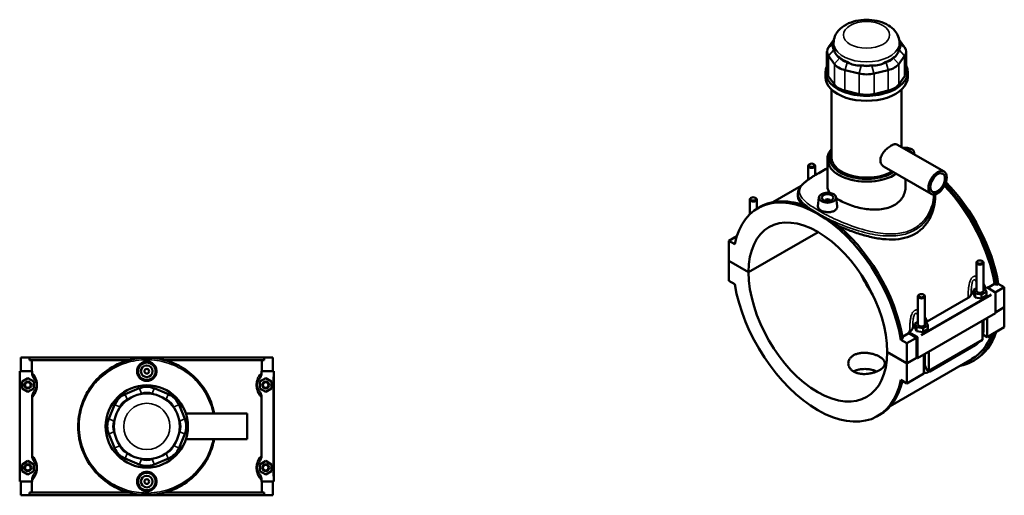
# Model space of a CAD drawing. Header units: inches. Extents: x 0.1 to 47.8, y -0.2 to 47.5.
# Tile 6 of 6: x 14.6 to 47.8, y 31.5 to 47.5. Entities that reach past the tile are written whole.
import ezdxf

# ---------------------------------------------------------------- set-up
doc = ezdxf.new("R2010")
doc.units = ezdxf.units.IN
doc.header["$MEASUREMENT"] = 0
doc.layers.add('Visible (ANSI)', color=7, linetype='Continuous', lineweight=50)
doc.layers.add('Visible Narrow (ANSI)', color=7, linetype='Continuous', lineweight=35)

msp = doc.modelspace()

# ---------------------------------------------------------------- linework, layer by layer
at = {"layer": 'Visible (ANSI)'}
for p, q in [((42.05, 46.869), (41.867, 46.614)), ((44.435, 46.614), (44.252, 46.869)), ((42.04, 46.63), (42.04, 46.759)), ((42.057, 46.519), (42.05, 46.528)), ((44.252, 46.528), (44.245, 46.519)), ((44.262, 46.63), (44.262, 46.759)), ((41.816, 46.468), (41.816, 45.776)), ((41.867, 46.322), (42.064, 46.048)), ((42.247, 46.254), (42.241, 46.263)), ((44.061, 46.263), (44.055, 46.254)), ((44.238, 46.048), (44.435, 46.322)), ((44.485, 46.468), (44.485, 45.776)), ((42.513, 46.106), (42.498, 46.11)), ((42.974, 45.996), (42.958, 46)), ((43.344, 46), (43.328, 45.996)), ((43.804, 46.11), (43.788, 46.106)), ((41.762, 45.605), (41.762, 45.776)), ((42.064, 45.356), (41.867, 45.63)), ((42.422, 45.842), (42.898, 45.729)), ((43.404, 45.729), (43.88, 45.842)), ((44.435, 45.63), (44.238, 45.356)), ((44.54, 45.605), (44.54, 45.776)), ((41.97, 42.894), (41.97, 45.183)), ((42.898, 45.036), (42.422, 45.15)), ((43.88, 45.15), (43.404, 45.036)), ((44.332, 43.246), (44.332, 45.183)), ((44.174, 43.337), (45.765, 42.42)), ((44.761, 43.064), (44.768, 42.994)), ((41.181, 42.614), (41.181, 42.145)), ((41.232, 42.672), (41.215, 42.662)), ((41.366, 42.672), (41.383, 42.662)), ((41.417, 42.614), (41.417, 42.3)), ((41.831, 41.914), (41.831, 42.84)), ((43.74, 42.583), (45.331, 41.666)), ((40.94, 41.934), (39.992, 41.387)), ((44.47, 41.914), (44.47, 42.162)), ((40.836, 41.682), (40.836, 41.583)), ((41.541, 41.55), (41.509, 41.25)), ((42.13, 41.55), (42.162, 41.251)), ((45.466, 41.653), (45.466, 41.583)), ((39.208, 40.976), (39.208, 41.478)), ((39.259, 41.536), (39.242, 41.526)), ((39.393, 41.536), (39.41, 41.526)), ((39.444, 41.163), (39.444, 41.478)), ((39.487, 41.188), (39.553, 41.226)), ((41.757, 41.435), (41.757, 41.443)), ((41.914, 41.435), (41.914, 41.443)), ((38.502, 40.087), (38.776, 40.245)), ((38.803, 40.325), (38.803, 40.324)), ((38.803, 40.322), (38.803, 40.325)), ((38.804, 40.325), (38.803, 40.325)), ((39.168, 39.029), (41.515, 40.38)), ((41.517, 40.378), (39.168, 39.025)), ((38.705, 39.97), (38.502, 40.087)), ((38.502, 40.087), (38.502, 39.413)), ((38.502, 39.413), (39.168, 39.029)), ((38.502, 39.409), (38.504, 39.411)), ((38.502, 39.409), (38.502, 38.735)), ((39.168, 39.025), (38.502, 39.409)), ((46.857, 38.398), (46.857, 39.346)), ((46.908, 39.403), (46.892, 39.393)), ((47.043, 39.403), (47.059, 39.393)), ((47.094, 38.398), (47.094, 39.346)), ((38.502, 38.735), (38.705, 38.618)), ((47.239, 38.496), (47.474, 38.631)), ((47.531, 38.598), (47.474, 38.631)), ((47.597, 38.636), (47.531, 38.598)), ((47.597, 38.636), (47.8, 38.519)), ((44.936, 38.267), (44.919, 38.257)), ((45.07, 38.267), (45.086, 38.257)), ((46.857, 38.49), (46.756, 38.432)), ((46.756, 38.432), (46.815, 38.305)), ((46.756, 38.303), (46.756, 38.432)), ((46.756, 38.303), (46.815, 38.176)), ((46.815, 38.305), (47.034, 38.271)), ((46.815, 38.176), (46.815, 38.305)), ((47.034, 38.271), (47.195, 38.364)), ((47.034, 38.142), (47.034, 38.271)), ((47.034, 38.142), (47.195, 38.235)), ((47.136, 38.49), (47.094, 38.497)), ((47.195, 38.364), (47.136, 38.49)), ((47.173, 38.498), (47.205, 38.516)), ((47.195, 38.235), (47.195, 38.364)), ((47.205, 38.516), (47.485, 38.354)), ((47.495, 38.344), (47.8, 38.519)), ((47.499, 38.33), (47.499, 37.64)), ((47.8, 38.519), (47.8, 37.845)), ((44.885, 38.209), (44.885, 37.262)), ((45.121, 38.209), (45.121, 37.262)), ((45.2, 37.361), (46.578, 38.155)), ((46.815, 38.176), (47.034, 38.142)), ((47.499, 37.64), (44.869, 36.125)), ((47.499, 37.672), (47.8, 37.845)), ((47.8, 37.842), (47.499, 37.668)), ((47.797, 37.843), (47.8, 37.842)), ((47.8, 37.842), (47.8, 37.167)), ((44.885, 37.354), (44.783, 37.295)), ((44.783, 37.295), (44.842, 37.169)), ((44.783, 37.167), (44.783, 37.295)), ((45.061, 37.135), (45.222, 37.228)), ((45.163, 37.354), (45.121, 37.361)), ((45.222, 37.228), (45.163, 37.354)), ((45.222, 37.099), (45.222, 37.228)), ((47.059, 36.741), (47.059, 37.386)), ((47.094, 37.046), (47.094, 37.406)), ((47.226, 37.482), (47.226, 36.837)), ((44.364, 36.841), (44.58, 36.965)), ((44.574, 37.001), (44.606, 37.019)), ((44.855, 36.839), (44.574, 37.001)), ((44.841, 36.815), (44.58, 36.965)), ((44.783, 37.167), (44.842, 37.04)), ((44.842, 37.04), (44.842, 37.169)), ((44.842, 37.169), (45.061, 37.135)), ((44.842, 37.04), (45.061, 37.006)), ((45.061, 37.006), (45.061, 37.135)), ((45.061, 37.006), (45.222, 37.099)), ((47.226, 36.837), (47.077, 36.923)), ((47.226, 36.837), (47.8, 37.167)), ((44.375, 36.781), (44.309, 36.743)), ((44.512, 36.626), (44.309, 36.743)), ((44.512, 36.626), (44.841, 36.815)), ((44.512, 35.951), (44.512, 36.626)), ((44.841, 36.141), (44.841, 36.815)), ((44.869, 36.125), (44.869, 36.815)), ((45.253, 35.701), (47.059, 36.741)), ((45.284, 35.678), (46.812, 36.558)), ((43.845, 36.335), (44.512, 35.951)), ((43.845, 36.332), (43.848, 36.334)), ((44.512, 35.948), (43.845, 36.332)), ((45.086, 35.605), (45.086, 36.25)), ((45.121, 36.27), (45.121, 35.91)), ((45.253, 36.346), (45.253, 35.701)), ((14.61, 36.148), (14.897, 36.148)), ((14.61, 35.683), (14.61, 36.148)), ((14.897, 36.148), (22.822, 36.148)), ((14.897, 36.055), (14.897, 36.148)), ((18.246, 36.055), (14.897, 36.055)), ((14.978, 36.055), (14.978, 35.683)), ((22.822, 36.055), (19.474, 36.055)), ((22.741, 35.683), (22.741, 36.055)), ((22.822, 36.148), (22.822, 36.055)), ((22.822, 36.148), (23.11, 36.148)), ((23.11, 35.683), (23.11, 36.148)), ((46.71, 36.097), (43.953, 34.509)), ((44.512, 35.951), (44.841, 36.141)), ((44.844, 36.139), (44.512, 35.948)), ((44.512, 35.274), (44.512, 35.948)), ((44.841, 36.141), (44.869, 36.125)), ((46.749, 36.028), (46.815, 36.066)), ((14.987, 35.683), (14.571, 35.683)), ((14.571, 35.683), (14.571, 31.963)), ((14.987, 35.683), (14.987, 35.639)), ((22.733, 35.639), (22.733, 35.683)), ((22.733, 35.683), (23.13, 35.683)), ((23.13, 35.683), (23.149, 35.683)), ((23.149, 31.963), (23.149, 35.683)), ((44.512, 35.274), (45.086, 35.605)), ((45.253, 35.701), (45.166, 35.751)), ((14.649, 35.332), (14.846, 35.446)), ((14.649, 35.105), (14.649, 35.332)), ((14.846, 35.446), (15.043, 35.332)), ((15.043, 35.332), (15.043, 35.105)), ((22.874, 35.446), (22.677, 35.332)), ((22.677, 35.332), (22.677, 35.105)), ((23.071, 35.332), (22.874, 35.446)), ((23.071, 35.105), (23.071, 35.332)), ((44.309, 35.391), (44.512, 35.274)), ((14.846, 34.991), (14.649, 35.105)), ((15.043, 35.105), (14.846, 34.991)), ((18.607, 35.107), (18.131, 34.91)), ((18.667, 34.918), (18.683, 34.924)), ((19.037, 34.924), (19.053, 34.918)), ((19.589, 34.91), (19.113, 35.107)), ((22.677, 35.105), (22.874, 34.991)), ((22.874, 34.991), (23.071, 35.105)), ((14.987, 34.798), (14.987, 32.849)), ((18.207, 34.727), (18.222, 34.733)), ((19.497, 34.733), (19.513, 34.727)), ((22.733, 32.849), (22.733, 34.798)), ((17.773, 34.552), (17.576, 34.076)), ((17.95, 34.461), (17.956, 34.476)), ((19.764, 34.476), (19.77, 34.461)), ((20.144, 34.076), (19.947, 34.552)), ((20.179, 34.258), (22.25, 34.258)), ((22.25, 33.388), (22.25, 34.258)), ((17.759, 34), (17.766, 34.016)), ((19.954, 34.016), (19.961, 34)), ((43.527, 34.173), (43.593, 34.21)), ((17.576, 33.57), (17.773, 33.094)), ((17.766, 33.63), (17.759, 33.646)), ((19.947, 33.094), (20.144, 33.57)), ((19.961, 33.646), (19.954, 33.63)), ((20.179, 33.388), (22.25, 33.388)), ((17.956, 33.17), (17.95, 33.186)), ((18.222, 32.913), (18.207, 32.92)), ((19.513, 32.92), (19.497, 32.913)), ((19.77, 33.186), (19.764, 33.17)), ((14.649, 32.542), (14.846, 32.656)), ((14.846, 32.656), (15.043, 32.542)), ((18.131, 32.736), (18.607, 32.539)), ((18.683, 32.722), (18.667, 32.729)), ((19.053, 32.729), (19.037, 32.722)), ((19.113, 32.539), (19.589, 32.736)), ((22.874, 32.656), (22.677, 32.542)), ((23.071, 32.542), (22.874, 32.656)), ((14.649, 32.315), (14.649, 32.542)), ((14.846, 32.201), (14.649, 32.315)), ((15.043, 32.315), (14.846, 32.201)), ((15.043, 32.542), (15.043, 32.315)), ((22.677, 32.542), (22.677, 32.315)), ((22.677, 32.315), (22.874, 32.201)), ((22.874, 32.201), (23.071, 32.315)), ((23.071, 32.315), (23.071, 32.542)), ((14.571, 31.963), (14.987, 31.963)), ((14.61, 31.498), (14.61, 31.963)), ((14.978, 31.963), (14.978, 31.591)), ((14.987, 32.008), (14.987, 31.963)), ((22.733, 31.963), (22.733, 32.008)), ((23.13, 31.963), (22.733, 31.963)), ((22.741, 31.591), (22.741, 31.963)), ((23.11, 31.498), (23.11, 31.963)), ((23.149, 31.963), (23.13, 31.963)), ((18.246, 31.591), (14.897, 31.591)), ((14.897, 31.498), (14.897, 31.591)), ((22.822, 31.591), (19.474, 31.591)), ((22.822, 31.591), (22.822, 31.498)), ((14.897, 31.498), (14.61, 31.498)), ((14.897, 31.498), (22.822, 31.498)), ((23.11, 31.498), (22.822, 31.498))]:
    msp.add_line(p, q, dxfattribs=at)
for centre, radius in [((18.86, 35.683), 0.295), ((18.86, 35.683), 0.197), ((18.86, 35.683), 0.0787), ((14.846, 35.218), 0.118), ((14.846, 35.218), 0.0945), ((22.874, 35.218), 0.118), ((22.874, 35.218), 0.0945), ((18.86, 33.823), 1.389), ((18.86, 33.823), 1.111), ((14.846, 32.428), 0.118), ((14.846, 32.428), 0.0945), ((18.86, 31.963), 0.295), ((22.874, 32.428), 0.118), ((22.874, 32.428), 0.0945), ((18.86, 31.963), 0.197), ((18.86, 31.963), 0.0787)]:
    msp.add_circle(centre, radius, dxfattribs=at)
for centre, radius, start, end in [((18.384, 34.299), 0.661, 112.5, 157.5), ((18.86, 34.496), 0.661, 67.5, 112.5), ((18.86, 34.496), 0.463, 67.5, 112.5), ((19.336, 34.299), 0.661, 22.5, 67.5), ((18.384, 34.299), 0.463, 112.5, 157.5), ((19.336, 34.299), 0.463, 22.5, 67.5), ((18.187, 33.823), 0.661, 157.5, 202.5), ((18.187, 33.823), 0.463, 157.5, 202.5), ((19.533, 33.823), 0.463, 337.5, 22.5), ((19.533, 33.823), 0.661, 337.5, 22.5), ((18.384, 33.347), 0.661, 202.5, 247.5), ((18.384, 33.347), 0.463, 202.5, 247.5), ((19.336, 33.347), 0.463, 292.5, 337.5), ((19.336, 33.347), 0.661, 292.5, 337.5), ((18.86, 33.15), 0.463, 247.5, 292.5), ((18.86, 33.15), 0.661, 247.5, 292.5)]:
    msp.add_arc(centre, radius, start, end, dxfattribs=at)
for centre, major_axis, ratio, start_param, end_param in [((42.478, 46.468), (-0.661, 0), 0.575862, 5.890486, 6.675884), ((42.478, 46.63), (-0.463, 0), 0.575862, 5.953903, 6.675884), ((43.151, 46.63), (-1.111, 0), 0.575862, 0, 0.17445), ((43.151, 46.63), (1.111, 0), 0.575862, 6.108736, 6.283185), ((43.824, 46.63), (0.463, 0), 0.575862, 5.890486, 6.612468), ((43.824, 46.468), (0.661, 0), 0.575862, 5.890486, 6.675884), ((43.151, 47.517), (-0.963, -1.22), 0.454202, 5.935586, 6.372085), ((43.151, 46.63), (1.111, 0), 0.575862, 3.752541, 4.101441), ((42.675, 46.356), (-0.463, 0), 0.575862, 0.392699, 1.178097), ((43.151, 46.63), (1.111, 0), 0.575862, 5.323337, 5.672237), ((43.627, 46.356), (0.463, 0), 0.575862, 5.105088, 5.890486), ((43.151, 47.517), (-0.963, 1.22), 0.454202, 3.052693, 3.489191), ((43.151, 45.776), (-1.389, 0), 0.575862, 6.002138, 9.705825), ((42.675, 46.194), (0.661, 0), 0.575862, 3.534292, 4.31969), ((43.151, 47.517), (-0.479, -1.485), 0.675468, 6.117426, 6.553925), ((43.151, 46.63), (1.111, 0), 0.575862, 4.537939, 4.886839), ((43.151, 46.243), (-0.463, 0), 0.575862, 1.178097, 1.963495), ((43.151, 47.517), (0.479, -1.485), 0.675468, 6.012446, 6.448945), ((43.627, 46.194), (0.661, 0), 0.575862, 5.105088, 5.890486), ((43.151, 45.605), (-1.389, 0), 0.575862, 0, 3.141593), ((42.478, 45.776), (-0.661, 0), 0.575862, 0, 0.392699), ((43.151, 46.08), (0.661, 0), 0.575862, 4.31969, 5.105088), ((43.824, 45.776), (0.661, 0), 0.575862, 5.890486, 6.283185), ((42.675, 45.501), (-0.661, 0), 0.575862, 0.392699, 1.178097), ((43.627, 45.501), (0.661, 0), 0.575862, 5.105088, 5.890486), ((43.151, 45.388), (-0.661, 0), 0.575862, 1.178097, 1.963495), ((44.466, 43.054), (0.295, 0), 0.575862, 5.994355, 8.142812), ((43.151, 42.84), (-1.32, 0), 0.575862, 5.820231, 8.715245), ((43.151, 42.894), (-1.253, 0), 0.575862, 5.940788, 8.666201), ((43.151, 42.894), (-1.181, 0), 0.575862, 0, 2.384669), ((44.466, 43.054), (0.197, 0), 0.575862, 0.010677, 1.560119), ((41.299, 42.614), (0.118, 0), 0.575862, 2.360047, 7.064731), ((44.729, 39.536), (-1.98, 3.439), 0.578093, 4.138795, 5.116439), ((44.729, 39.536), (2.02, -3.508), 0.578093, 0.993028, 1.97424), ((44.795, 39.574), (-2.02, 3.508), 0.578093, 4.13462, 5.129754), ((41.507, 37.68), (-2.02, 3.508), 0.578093, 4.13462, 6.864821), ((39.326, 41.478), (0.118, 0), 0.575862, 2.360047, 7.064731), ((41.573, 37.718), (-2.02, 3.508), 0.578093, 5.652039, 6.283185), ((41.836, 41.443), (-0.0787, 0), 0.575862, 2.972903, 6.451874), ((41.507, 37.68), (-1.65, 2.866), 0.578093, 3.92952, 7.069922), ((41.573, 37.718), (2.02, -3.508), 0.578093, 0.993028, 2.205811), ((46.975, 39.346), (-0.118, 0), 0.575862, 5.50164, 10.206324), ((41.507, 37.68), (1.65, -2.866), 0.578093, 3.92952, 7.069922), ((44.795, 39.574), (1.65, -2.866), 0.578093, 4.58842, 4.836358), ((41.507, 37.68), (2.02, -3.508), 0.578093, 4.13462, 6.864821), ((45.003, 38.209), (-0.118, 0), 0.575862, 5.50164, 10.206324), ((46.975, 38.269), (-0.295, 0), 0.575862, 5.550783, 6.193258), ((46.975, 38.398), (-0.118, 0), 0.575862, 0, 3.141593), ((47.485, 38.338), (-0.0098, 0.0171), 0.578093, 3.928925, 5.499721), ((45.003, 37.133), (-0.295, 0), 0.575862, 5.550783, 6.193258), ((45.003, 37.262), (-0.118, 0), 0.575862, 0, 3.141593), ((41.836, 37.87), (-1.98, 3.439), 0.578093, 4.138795, 4.148949), ((44.729, 39.536), (2.02, -3.508), 0.578093, 6.084831, 6.766019), ((44.729, 39.536), (1.98, -3.439), 0.578093, 0, 0.443171), ((44.795, 39.574), (2.02, -3.508), 0.578093, 0, 0.482834), ((44.855, 36.823), (0.0098, -0.0171), 0.578093, 0.787332, 2.358128), ((41.573, 37.718), (2.02, -3.508), 0.578093, 0, 0.558197)]:
    msp.add_ellipse(centre, major_axis=major_axis, ratio=ratio, start_param=start_param, end_param=end_param, dxfattribs=at)
for centre, major_axis, ratio in [((41.299, 42.634), (0.0945, 0), 0.575862), ((45.548, 42.043), (0.217, 0.377), 0.578093), ((45.548, 42.043), (0.174, 0.302), 0.578093), ((39.326, 41.498), (0.0945, 0), 0.575862), ((41.836, 41.539), (0.295, 0), 0.575862), ((41.836, 41.539), (0.197, 0), 0.575862), ((46.975, 39.365), (0.0945, 0), 0.575862), ((45.003, 38.229), (0.0945, 0), 0.575862)]:
    msp.add_ellipse(centre, major_axis=major_axis, ratio=ratio, dxfattribs=at)
for points, knots in [([(44.262, 46.759), (44.262, 46.833), (44.248, 46.907), (44.194, 47.048), (44.152, 47.113), (44.044, 47.242), (43.972, 47.3), (43.8, 47.406), (43.696, 47.449), (43.473, 47.512), (43.354, 47.531), (43.116, 47.543), (42.996, 47.536), (42.764, 47.498), (42.651, 47.466), (42.441, 47.374), (42.343, 47.313), (42.186, 47.166), (42.123, 47.082), (42.055, 46.913), (42.04, 46.836), (42.04, 46.759)], [0.785398, 0.785398, 0.785398, 0.785398, 1.002537, 1.002537, 1.240292, 1.240292, 1.537399, 1.537399, 1.898444, 1.898444, 2.270372, 2.270372, 2.636852, 2.636852, 3.005672, 3.005672, 3.377681, 3.377681, 3.700427, 3.700427, 3.926991, 3.926991, 3.926991, 3.926991]), ([(43.74, 42.583), (43.74, 42.583), (43.74, 42.583), (43.705, 42.603), (43.673, 42.634), (43.63, 42.709), (43.619, 42.755), (43.619, 42.845), (43.63, 42.895), (43.673, 42.994), (43.705, 43.043), (43.774, 43.129), (43.816, 43.171), (43.902, 43.245), (43.947, 43.276), (44.025, 43.321), (44.063, 43.338), (44.128, 43.351), (44.154, 43.348), (44.174, 43.337)], [2.520931, 2.520931, 2.520931, 2.520931, 2.523105, 2.523105, 2.943822, 2.943822, 3.364539, 3.364539, 3.785255, 3.785255, 4.205972, 4.205972, 4.62639, 4.62639, 5.046808, 5.046808, 5.467226, 5.467226, 5.885469, 5.885469, 5.885469, 5.885469]), ([(40.836, 41.682), (40.836, 41.725), (40.845, 41.767), (40.871, 41.83), (40.882, 41.852), (40.911, 41.897), (40.929, 41.92), (40.969, 41.967), (40.992, 41.991), (41.042, 42.037), (41.069, 42.06), (41.126, 42.105), (41.155, 42.127), (41.216, 42.17), (41.247, 42.191), (41.311, 42.234), (41.344, 42.255), (41.445, 42.317), (41.517, 42.359), (41.668, 42.444), (41.748, 42.487), (41.831, 42.53), (41.831, 42.53), (41.831, 42.53)], [31.832811, 31.832811, 31.832811, 31.832811, 32.634102, 32.634102, 33.0807, 33.0807, 33.569408, 33.569408, 34.072221, 34.072221, 34.554632, 34.554632, 35.006131, 35.006131, 35.430465, 35.430465, 35.834564, 35.834564, 36.616037, 36.616037, 37.380349, 37.380349, 37.381876, 37.381876, 37.381876, 37.381876]), ([(41.917, 41.702), (41.891, 41.736), (41.87, 41.769), (41.839, 41.84), (41.831, 41.878), (41.831, 41.914)], [6.45126, 6.45126, 6.45126, 6.45126, 6.996789, 6.996789, 7.632771, 7.632771, 7.632771, 7.632771]), ([(44.47, 41.914), (44.47, 41.856), (44.463, 41.795), (44.429, 41.675), (44.404, 41.616), (44.337, 41.506), (44.295, 41.454), (44.198, 41.362), (44.143, 41.321), (44.084, 41.287)], [17.810458, 17.810458, 17.810458, 17.810458, 18.446687, 18.446687, 19.082916, 19.082916, 19.719145, 19.719145, 20.355375, 20.355375, 20.355375, 20.355375]), ([(41.001, 41.29), (40.946, 41.343), (40.905, 41.393), (40.849, 41.491), (40.836, 41.538), (40.836, 41.583)], [11.440022, 11.440022, 11.440022, 11.440022, 12.5319, 12.5319, 13.668826, 13.668826, 13.668826, 13.668826]), ([(45.466, 41.583), (45.466, 41.463), (45.452, 41.338), (45.395, 41.092), (45.352, 40.971), (45.236, 40.745), (45.163, 40.64), (44.992, 40.458), (44.894, 40.381), (44.788, 40.32)], [31.911072, 31.911072, 31.911072, 31.911072, 33.054427, 33.054427, 34.197782, 34.197782, 35.341138, 35.341138, 36.484493, 36.484493, 36.484493, 36.484493]), ([(41.138, 41.239), (41.166, 41.218), (41.195, 41.197), (41.311, 41.116), (41.409, 41.055), (41.619, 40.933), (41.738, 40.87), (41.912, 40.784), (41.959, 40.762), (42.007, 40.739)], [7.567484, 7.567484, 7.567484, 7.567484, 7.973058, 7.973058, 9.108732, 9.108732, 10.244406, 10.244406, 10.64998, 10.64998, 10.64998, 10.64998]), ([(42.068, 41.1), (42.038, 41.083), (42.002, 41.069), (41.921, 41.052), (41.877, 41.049), (41.795, 41.052), (41.751, 41.058), (41.67, 41.079), (41.634, 41.094), (41.575, 41.128), (41.55, 41.148), (41.517, 41.193), (41.508, 41.216), (41.508, 41.242), (41.508, 41.246), (41.509, 41.25)], [0, 0, 0, 0, 0.313543, 0.313543, 0.627086, 0.627086, 0.940378, 0.940378, 1.25367, 1.25367, 1.566962, 1.566962, 1.880254, 1.880254, 1.930507, 1.930507, 1.930507, 1.930507]), ([(42.162, 41.251), (42.163, 41.247), (42.163, 41.243), (42.163, 41.214), (42.155, 41.187), (42.122, 41.138), (42.097, 41.117), (42.068, 41.1)], [4.3362362, 4.3362362, 4.3362362, 4.3362362, 4.3875943, 4.3875943, 4.7011371, 4.7011371, 5.0146799, 5.0146799, 5.0146799, 5.0146799]), ([(44.084, 41.287), (44.025, 41.253), (43.958, 41.223), (43.814, 41.177), (43.735, 41.159), (43.573, 41.138), (43.488, 41.133), (43.319, 41.136), (43.233, 41.143), (43.069, 41.165), (42.983, 41.181), (42.813, 41.221), (42.729, 41.246), (42.566, 41.301), (42.488, 41.332), (42.343, 41.396), (42.277, 41.43), (42.189, 41.481), (42.161, 41.498), (42.134, 41.516)], [0, 0, 0, 0, 0.636229, 0.636229, 1.272458, 1.272458, 1.908688, 1.908688, 2.544917, 2.544917, 3.180899, 3.180899, 3.81688, 3.81688, 4.452862, 4.452862, 5.088844, 5.088844, 5.400941, 5.400941, 5.400941, 5.400941]), ([(44.788, 40.32), (44.682, 40.259), (44.563, 40.211), (44.306, 40.147), (44.169, 40.131), (43.884, 40.126), (43.737, 40.137), (43.442, 40.18), (43.294, 40.212), (43.009, 40.287), (42.861, 40.332), (42.566, 40.436), (42.418, 40.493), (42.25, 40.565), (42.224, 40.575), (42.199, 40.586)], [0, 0, 0, 0, 1.143355, 1.143355, 2.28671, 2.28671, 3.430066, 3.430066, 4.573421, 4.573421, 5.710346, 5.710346, 6.847272, 6.847272, 7.050198, 7.050198, 7.050198, 7.050198]), ([(46.578, 38.155), (46.609, 38.173), (46.633, 38.193), (46.667, 38.237), (46.678, 38.261), (46.681, 38.284)], [-0.6413414, -0.6413414, -0.6413414, -0.6413414, -0.3137871, -0.3137871, 0, 0, 0, 0]), ([(44.606, 37.019), (44.636, 37.036), (44.66, 37.057), (44.695, 37.101), (44.705, 37.124), (44.709, 37.148)], [-0.6413414, -0.6413414, -0.6413414, -0.6413414, -0.3137871, -0.3137871, 0, 0, 0, 0]), ([(47.059, 36.866), (47.067, 36.888), (47.074, 36.91), (47.089, 36.97), (47.094, 37.008), (47.094, 37.046)], [4.2128519, 4.2128519, 4.2128519, 4.2128519, 4.3982297, 4.3982297, 4.712389, 4.712389, 4.712389, 4.712389]), ([(46.812, 36.558), (46.844, 36.577), (46.875, 36.6), (46.92, 36.643), (46.936, 36.66), (46.951, 36.678)], [3.1415927, 3.1415927, 3.1415927, 3.1415927, 3.4557519, 3.4557519, 3.6440853, 3.6440853, 3.6440853, 3.6440853]), ([(43.587, 35.72), (43.56, 35.704), (43.529, 35.688), (43.461, 35.66), (43.425, 35.647), (43.349, 35.624), (43.309, 35.615), (43.23, 35.6), (43.19, 35.595), (43.112, 35.589), (43.072, 35.588), (42.993, 35.591), (42.953, 35.595), (42.877, 35.609), (42.84, 35.618), (42.773, 35.642), (42.742, 35.656), (42.687, 35.688), (42.661, 35.706), (42.616, 35.748), (42.596, 35.77), (42.565, 35.819), (42.553, 35.844), (42.537, 35.896), (42.534, 35.922), (42.534, 35.972), (42.537, 35.999), (42.553, 36.05), (42.565, 36.076), (42.596, 36.124), (42.616, 36.147), (42.661, 36.188), (42.687, 36.207), (42.742, 36.238), (42.773, 36.252), (42.84, 36.276), (42.877, 36.286), (42.953, 36.299), (42.993, 36.303), (43.072, 36.307), (43.112, 36.306), (43.19, 36.3), (43.23, 36.294), (43.309, 36.28), (43.349, 36.27), (43.425, 36.248), (43.461, 36.235), (43.529, 36.206), (43.56, 36.191), (43.615, 36.159), (43.641, 36.142), (43.686, 36.105), (43.706, 36.086), (43.737, 36.047), (43.749, 36.026), (43.765, 35.986), (43.768, 35.966), (43.768, 35.928), (43.765, 35.908), (43.749, 35.868), (43.737, 35.848), (43.706, 35.808), (43.686, 35.789), (43.641, 35.753), (43.615, 35.735), (43.587, 35.72)], [0, 0, 0, 0, 0.296077, 0.296077, 0.592153, 0.592153, 0.88823, 0.88823, 1.184306, 1.184306, 1.48037, 1.48037, 1.776434, 1.776434, 2.072498, 2.072498, 2.368563, 2.368563, 2.664627, 2.664627, 2.960691, 2.960691, 3.256755, 3.256755, 3.552819, 3.552819, 3.848895, 3.848895, 4.144972, 4.144972, 4.441049, 4.441049, 4.737125, 4.737125, 5.033202, 5.033202, 5.329278, 5.329278, 5.625355, 5.625355, 5.921431, 5.921431, 6.217495, 6.217495, 6.51356, 6.51356, 6.809624, 6.809624, 7.105688, 7.105688, 7.401752, 7.401752, 7.697816, 7.697816, 7.99388, 7.99388, 8.289944, 8.289944, 8.58602, 8.58602, 8.882097, 8.882097, 9.178174, 9.178174, 9.47425, 9.47425, 9.47425, 9.47425]), ([(21.134, 34.258), (21.109, 34.387), (21.073, 34.514), (20.922, 34.917), (20.764, 35.172), (20.405, 35.563), (20.218, 35.713), (19.816, 35.943), (19.604, 36.027), (19.152, 36.132), (18.912, 36.15), (18.429, 36.111), (18.187, 36.052), (17.713, 35.853), (17.486, 35.705), (17.121, 35.368), (16.975, 35.187), (16.768, 34.831), (16.695, 34.664), (16.579, 34.276), (16.545, 34.051), (16.545, 33.685), (16.557, 33.546), (16.605, 33.284), (16.638, 33.162), (16.781, 32.761), (16.936, 32.503), (17.288, 32.107), (17.473, 31.954), (17.883, 31.711), (18.109, 31.62), (18.563, 31.517), (18.789, 31.499), (19.27, 31.53), (19.525, 31.591), (20.017, 31.799), (20.249, 31.952), (20.621, 32.302), (20.768, 32.491), (20.981, 32.876), (21.056, 33.064), (21.116, 33.304), (21.125, 33.346), (21.134, 33.388)], [-53.510028, -53.510028, -53.510028, -53.510028, -52.537502, -52.537502, -50.281164, -50.281164, -48.464911, -48.464911, -46.776476, -46.776476, -45.034963, -45.034963, -43.218478, -43.218478, -41.184488, -41.184488, -39.415239, -39.415239, -38.050925, -38.050925, -36.392984, -36.392984, -35.368913, -35.368913, -34.429387, -34.429387, -32.174202, -32.174202, -30.361692, -30.361692, -28.560181, -28.560181, -26.92028, -26.92028, -25.014372, -25.014372, -22.924773, -22.924773, -21.101938, -21.101938, -19.586846, -19.586846, -19.268084, -19.268084, -19.268084, -19.268084]), ([(18.532, 35.683), (18.532, 35.724), (18.54, 35.768), (18.574, 35.849), (18.599, 35.886), (18.657, 35.944), (18.694, 35.969), (18.775, 36.002), (18.819, 36.01), (18.901, 36.01), (18.945, 36.002), (19.026, 35.969), (19.062, 35.944), (19.121, 35.886), (19.146, 35.849), (19.18, 35.768), (19.188, 35.724), (19.188, 35.642), (19.18, 35.598), (19.146, 35.518), (19.121, 35.481), (19.062, 35.423), (19.026, 35.398), (18.945, 35.365), (18.901, 35.356), (18.819, 35.356), (18.775, 35.365), (18.694, 35.398), (18.657, 35.423), (18.599, 35.481), (18.574, 35.518), (18.54, 35.598), (18.532, 35.642), (18.532, 35.683)], [0, 0, 0, 0, 0.313543, 0.313543, 0.627086, 0.627086, 0.940378, 0.940378, 1.25367, 1.25367, 1.566962, 1.566962, 1.880254, 1.880254, 2.193797, 2.193797, 2.50734, 2.50734, 2.820883, 2.820883, 3.134426, 3.134426, 3.447718, 3.447718, 3.76101, 3.76101, 4.074302, 4.074302, 4.387594, 4.387594, 4.701137, 4.701137, 5.01468, 5.01468, 5.01468, 5.01468]), ([(45.121, 35.91), (45.121, 35.906), (45.121, 35.902), (45.121, 35.895), (45.122, 35.892), (45.123, 35.886), (45.123, 35.883), (45.124, 35.879), (45.125, 35.877), (45.126, 35.873), (45.126, 35.871), (45.127, 35.87)], [1.5707963, 1.5707963, 1.5707963, 1.5707963, 1.6466565, 1.6466565, 1.7225167, 1.7225167, 1.7983769, 1.7983769, 1.874237, 1.874237, 1.9500972, 1.9500972, 1.9500972, 1.9500972]), ([(14.987, 35.639), (14.987, 35.596), (14.995, 35.553), (15.025, 35.475), (15.046, 35.439), (15.073, 35.407)], [-0.6413414, -0.6413414, -0.6413414, -0.6413414, -0.3137871, -0.3137871, 0, 0, 0, 0]), ([(22.647, 35.407), (22.673, 35.439), (22.695, 35.475), (22.725, 35.554), (22.733, 35.596), (22.733, 35.639)], [-0.640442, -0.640442, -0.640442, -0.640442, -0.3255483, -0.3255483, 0, 0, 0, 0]), ([(43.501, 35.677), (43.499, 35.678), (43.497, 35.678), (43.461, 35.693), (43.425, 35.706), (43.349, 35.728), (43.309, 35.737), (43.23, 35.751), (43.19, 35.755), (43.112, 35.76), (43.072, 35.761), (42.992, 35.757), (42.953, 35.752), (42.877, 35.738), (42.84, 35.728), (42.773, 35.704), (42.742, 35.689), (42.714, 35.673), (42.713, 35.673), (42.713, 35.673)], [2.644872, 2.644872, 2.644872, 2.644872, 2.662549, 2.662549, 2.958385, 2.958385, 3.254221, 3.254221, 3.550057, 3.550057, 3.845899, 3.845899, 4.141741, 4.141741, 4.437583, 4.437583, 4.733425, 4.733425, 4.738081, 4.738081, 4.738081, 4.738081]), ([(45.086, 35.635), (45.096, 35.634), (45.105, 35.633), (45.147, 35.631), (45.178, 35.636), (45.234, 35.653), (45.26, 35.664), (45.284, 35.678)], [2.5722382, 2.5722382, 2.5722382, 2.5722382, 2.6487831, 2.6487831, 2.9067329, 2.9067329, 3.1415927, 3.1415927, 3.1415927, 3.1415927]), ([(45.127, 35.87), (45.137, 35.847), (45.146, 35.824), (45.157, 35.787), (45.162, 35.77), (45.165, 35.753), (45.165, 35.752), (45.166, 35.751)], [0.2316908, 0.2316908, 0.2316908, 0.2316908, 0.4109622, 0.4109622, 0.5379735, 0.5379735, 0.5459992, 0.5459992, 0.5459992, 0.5459992]), ([(15.073, 35.407), (15.077, 35.403), (15.081, 35.398), (15.091, 35.384), (15.097, 35.375), (15.108, 35.356), (15.112, 35.346), (15.12, 35.329), (15.123, 35.321), (15.129, 35.304), (15.132, 35.294), (15.136, 35.276), (15.137, 35.268), (15.14, 35.252), (15.14, 35.243), (15.141, 35.229), (15.141, 35.224), (15.141, 35.218), (15.141, 35.213), (15.141, 35.208), (15.14, 35.193), (15.14, 35.185), (15.137, 35.168), (15.136, 35.161), (15.132, 35.143), (15.129, 35.133), (15.123, 35.115), (15.12, 35.108), (15.112, 35.09), (15.108, 35.081), (15.097, 35.062), (15.091, 35.053), (15.081, 35.039), (15.077, 35.034), (15.073, 35.029)], [0.976344, 0.976344, 0.976344, 0.976344, 1.251919, 1.251919, 1.623189, 1.623189, 1.90878, 1.90878, 2.099394, 2.099394, 2.304165, 2.304165, 2.44508, 2.44508, 2.58862, 2.58862, 2.675177, 2.675177, 2.675177, 2.761735, 2.761735, 2.905274, 2.905274, 3.04619, 3.04619, 3.250961, 3.250961, 3.441574, 3.441574, 3.727166, 3.727166, 4.098436, 4.098436, 4.37401, 4.37401, 4.37401, 4.37401]), ([(22.647, 35.029), (22.643, 35.034), (22.639, 35.039), (22.629, 35.053), (22.623, 35.062), (22.612, 35.081), (22.607, 35.09), (22.6, 35.108), (22.597, 35.115), (22.591, 35.133), (22.588, 35.143), (22.584, 35.161), (22.582, 35.168), (22.58, 35.185), (22.579, 35.193), (22.579, 35.208), (22.578, 35.213), (22.578, 35.218), (22.578, 35.224), (22.579, 35.229), (22.579, 35.243), (22.58, 35.252), (22.582, 35.268), (22.584, 35.276), (22.588, 35.294), (22.591, 35.304), (22.597, 35.321), (22.6, 35.329), (22.607, 35.346), (22.612, 35.356), (22.623, 35.375), (22.629, 35.384), (22.639, 35.398), (22.643, 35.403), (22.647, 35.407)], [0.976344, 0.976344, 0.976344, 0.976344, 1.251919, 1.251919, 1.623189, 1.623189, 1.908781, 1.908781, 2.099394, 2.099394, 2.304165, 2.304165, 2.44508, 2.44508, 2.58862, 2.58862, 2.675177, 2.675177, 2.675177, 2.761735, 2.761735, 2.905274, 2.905274, 3.04619, 3.04619, 3.250961, 3.250961, 3.441574, 3.441574, 3.727166, 3.727166, 4.098435, 4.098435, 4.37401, 4.37401, 4.37401, 4.37401]), ([(15.073, 35.029), (15.046, 34.997), (15.025, 34.961), (14.995, 34.883), (14.987, 34.84), (14.987, 34.798)], [-0.640442, -0.640442, -0.640442, -0.640442, -0.3255483, -0.3255483, 0, 0, 0, 0]), ([(22.733, 34.798), (22.733, 34.841), (22.725, 34.883), (22.694, 34.962), (22.673, 34.997), (22.647, 35.029)], [-0.6413414, -0.6413414, -0.6413414, -0.6413414, -0.3137871, -0.3137871, 0, 0, 0, 0]), ([(14.987, 32.849), (14.987, 32.806), (14.995, 32.763), (15.025, 32.685), (15.046, 32.649), (15.073, 32.617)], [-0.6413414, -0.6413414, -0.6413414, -0.6413414, -0.3137871, -0.3137871, 0, 0, 0, 0]), ([(15.073, 32.617), (15.077, 32.613), (15.081, 32.608), (15.091, 32.594), (15.097, 32.585), (15.108, 32.566), (15.112, 32.556), (15.12, 32.539), (15.123, 32.531), (15.129, 32.514), (15.132, 32.504), (15.136, 32.486), (15.137, 32.478), (15.14, 32.462), (15.14, 32.453), (15.141, 32.439), (15.141, 32.434), (15.141, 32.428), (15.141, 32.423), (15.141, 32.418), (15.14, 32.403), (15.14, 32.395), (15.137, 32.378), (15.136, 32.371), (15.132, 32.353), (15.129, 32.343), (15.123, 32.325), (15.12, 32.318), (15.112, 32.3), (15.108, 32.291), (15.097, 32.272), (15.091, 32.263), (15.081, 32.249), (15.077, 32.244), (15.073, 32.239)], [0.976344, 0.976344, 0.976344, 0.976344, 1.251919, 1.251919, 1.623189, 1.623189, 1.908781, 1.908781, 2.099394, 2.099394, 2.304165, 2.304165, 2.44508, 2.44508, 2.58862, 2.58862, 2.675177, 2.675177, 2.675177, 2.761735, 2.761735, 2.905274, 2.905274, 3.04619, 3.04619, 3.250961, 3.250961, 3.441574, 3.441574, 3.727166, 3.727166, 4.098435, 4.098435, 4.37401, 4.37401, 4.37401, 4.37401]), ([(22.647, 32.239), (22.643, 32.244), (22.639, 32.249), (22.629, 32.263), (22.623, 32.272), (22.612, 32.291), (22.607, 32.3), (22.6, 32.318), (22.597, 32.325), (22.591, 32.343), (22.588, 32.353), (22.584, 32.371), (22.582, 32.378), (22.58, 32.395), (22.579, 32.403), (22.579, 32.418), (22.578, 32.423), (22.578, 32.428), (22.578, 32.434), (22.579, 32.439), (22.579, 32.453), (22.58, 32.462), (22.582, 32.478), (22.584, 32.486), (22.588, 32.504), (22.591, 32.514), (22.597, 32.531), (22.6, 32.539), (22.607, 32.556), (22.612, 32.566), (22.623, 32.585), (22.629, 32.594), (22.639, 32.608), (22.643, 32.613), (22.647, 32.617)], [0.975965, 0.975965, 0.975965, 0.975965, 1.251543, 1.251543, 1.622812, 1.622812, 1.908403, 1.908403, 2.099015, 2.099015, 2.303786, 2.303786, 2.444701, 2.444701, 2.58824, 2.58824, 2.674798, 2.674798, 2.674798, 2.761356, 2.761356, 2.904895, 2.904895, 3.04581, 3.04581, 3.250581, 3.250581, 3.441193, 3.441193, 3.726784, 3.726784, 4.098053, 4.098053, 4.373631, 4.373631, 4.373631, 4.373631]), ([(22.647, 32.617), (22.673, 32.649), (22.695, 32.685), (22.725, 32.764), (22.733, 32.806), (22.733, 32.849)], [-0.640442, -0.640442, -0.640442, -0.640442, -0.3255483, -0.3255483, 0, 0, 0, 0]), ([(15.073, 32.239), (15.046, 32.207), (15.025, 32.171), (14.995, 32.093), (14.987, 32.05), (14.987, 32.008)], [-0.640442, -0.640442, -0.640442, -0.640442, -0.3255483, -0.3255483, 0, 0, 0, 0]), ([(19.188, 31.963), (19.188, 31.922), (19.18, 31.878), (19.146, 31.798), (19.121, 31.761), (19.062, 31.703), (19.026, 31.678), (18.945, 31.645), (18.901, 31.636), (18.819, 31.636), (18.775, 31.645), (18.694, 31.678), (18.657, 31.703), (18.599, 31.761), (18.574, 31.798), (18.54, 31.878), (18.532, 31.922), (18.532, 32.004), (18.54, 32.048), (18.574, 32.129), (18.599, 32.166), (18.657, 32.224), (18.694, 32.249), (18.775, 32.282), (18.819, 32.29), (18.901, 32.29), (18.945, 32.282), (19.026, 32.249), (19.062, 32.224), (19.121, 32.166), (19.146, 32.129), (19.18, 32.048), (19.188, 32.004), (19.188, 31.963)], [0, 0, 0, 0, 0.313543, 0.313543, 0.627086, 0.627086, 0.940378, 0.940378, 1.25367, 1.25367, 1.566962, 1.566962, 1.880254, 1.880254, 2.193797, 2.193797, 2.50734, 2.50734, 2.820883, 2.820883, 3.134426, 3.134426, 3.447718, 3.447718, 3.76101, 3.76101, 4.074302, 4.074302, 4.387594, 4.387594, 4.701137, 4.701137, 5.01468, 5.01468, 5.01468, 5.01468]), ([(22.733, 32.008), (22.733, 32.051), (22.725, 32.093), (22.694, 32.172), (22.673, 32.207), (22.647, 32.239)], [-0.6413414, -0.6413414, -0.6413414, -0.6413414, -0.3137871, -0.3137871, 0, 0, 0, 0])]:
    msp.add_open_spline(points, degree=3, knots=knots, dxfattribs=at)
for points in [[(47.14, 38.481), (47.152, 38.486), (47.163, 38.492), (47.173, 38.498)], [(45.168, 37.345), (45.179, 37.35), (45.19, 37.356), (45.2, 37.361)]]:
    msp.add_open_spline(points, degree=3, dxfattribs=at)
at = {"layer": 'Visible Narrow (ANSI)'}
for p, q in [((42.031, 46.72), (41.875, 46.619)), ((44.271, 46.72), (44.426, 46.619)), ((41.867, 45.664), (41.867, 46.288)), ((42.041, 46.518), (41.876, 46.333)), ((42.238, 46.244), (42.073, 46.059)), ((44.064, 46.244), (44.229, 46.059)), ((44.261, 46.518), (44.426, 46.333)), ((44.435, 46.288), (44.435, 45.664)), ((42.064, 46.014), (42.064, 45.39)), ((42.494, 46.097), (42.426, 45.855)), ((42.97, 45.983), (42.902, 45.742)), ((43.332, 45.983), (43.4, 45.742)), ((43.808, 46.097), (43.876, 45.855)), ((44.238, 45.39), (44.238, 46.014)), ((42.422, 45.184), (42.422, 45.807)), ((42.898, 45.694), (42.898, 45.071)), ((43.404, 45.071), (43.404, 45.694)), ((43.88, 45.807), (43.88, 45.184)), ((47.354, 38.278), (44.986, 36.915)), ((45, 36.891), (47.368, 38.254)), ((23.13, 35.497), (23.13, 32.149)), ((18.135, 34.901), (18.203, 34.736)), ((18.679, 34.933), (18.611, 35.098)), ((19.041, 34.933), (19.109, 35.098)), ((19.517, 34.736), (19.585, 34.901)), ((17.947, 34.48), (17.782, 34.549)), ((19.773, 34.48), (19.938, 34.549)), ((17.75, 34.004), (17.585, 34.073)), ((19.97, 34.004), (20.135, 34.073)), ((17.75, 33.642), (17.585, 33.574)), ((19.97, 33.642), (20.135, 33.574)), ((17.947, 33.166), (17.782, 33.098)), ((18.203, 32.91), (18.135, 32.745)), ((19.517, 32.91), (19.585, 32.745)), ((19.773, 33.166), (19.938, 33.098)), ((18.679, 32.713), (18.611, 32.548)), ((19.041, 32.713), (19.109, 32.548))]:
    msp.add_line(p, q, dxfattribs=at)
msp.add_circle((18.86, 33.823), 0.78, dxfattribs=at)
msp.add_ellipse((43.151, 47.029), major_axis=(0.78, 0), ratio=0.575862, dxfattribs=at)
for centre, major_axis, ratio, start_param, end_param in [((43.151, 46.759), (-1.111, 0), 0.575862, 0.15708, 2.984513), ((44.741, 40.476), (-0.033, 0.0573), 0.578093, 3.978122, 4.863668), ((46.975, 37.046), (0.118, 0), 0.575862, 5.537057, 6.243915), ((46.753, 36.66), (0.059, -0.102), 0.578093, 0.039559, 0.751625), ((45.003, 35.91), (0.118, 0), 0.575862, 5.537057, 6.243915), ((45.225, 35.78), (0.059, -0.102), 0.578093, 0.039559, 0.751625)]:
    msp.add_ellipse(centre, major_axis=major_axis, ratio=ratio, start_param=start_param, end_param=end_param, dxfattribs=at)
for points, knots in [([(44.767, 40.506), (44.637, 40.431), (44.49, 40.379), (44.163, 40.315), (43.981, 40.308), (43.568, 40.337), (43.335, 40.381), (42.835, 40.515), (42.568, 40.611), (42.082, 40.814), (41.862, 40.919), (41.504, 41.115), (41.359, 41.204), (41.113, 41.382), (41.018, 41.47), (40.899, 41.633), (40.875, 41.71), (40.901, 41.879), (40.97, 41.972), (41.145, 42.117), (41.207, 42.162), (41.353, 42.259), (41.44, 42.313), (41.627, 42.421), (41.726, 42.475), (41.831, 42.529)], [18.194528, 18.194528, 18.194528, 18.194528, 19.586846, 19.586846, 21.101938, 21.101938, 22.924773, 22.924773, 25.014372, 25.014372, 26.92028, 26.92028, 28.560181, 28.560181, 30.361692, 30.361692, 32.174202, 32.174202, 34.429387, 34.429387, 35.368913, 35.368913, 36.392984, 36.392984, 37.366989, 37.366989, 37.366989, 37.366989]), ([(40.836, 41.682), (40.836, 41.617), (40.86, 41.552), (40.967, 41.397), (41.062, 41.307), (41.31, 41.125), (41.457, 41.034), (41.82, 40.837), (42.043, 40.731), (42.537, 40.529), (42.81, 40.435), (43.321, 40.305), (43.559, 40.263), (43.981, 40.24), (44.167, 40.249), (44.503, 40.317), (44.654, 40.372), (44.788, 40.449)], [-31.832811, -31.832811, -31.832811, -31.832811, -30.361692, -30.361692, -28.560181, -28.560181, -26.92028, -26.92028, -25.014372, -25.014372, -22.924773, -22.924773, -21.101938, -21.101938, -19.586846, -19.586846, -18.194528, -18.194528, -18.194528, -18.194528]), ([(45.417, 41.646), (45.417, 41.645), (45.417, 41.643), (45.407, 41.404), (45.342, 41.167), (45.149, 40.837), (45.055, 40.724), (44.889, 40.584), (44.83, 40.542), (44.767, 40.506)], [50.265616, 50.265616, 50.265616, 50.265616, 50.281164, 50.281164, 52.537502, 52.537502, 53.911787, 53.911787, 54.583584, 54.583584, 54.583584, 54.583584]), ([(44.788, 40.449), (44.853, 40.486), (44.913, 40.529), (45.085, 40.672), (45.182, 40.787), (45.382, 41.122), (45.451, 41.361), (45.465, 41.619), (45.465, 41.636), (45.466, 41.653)], [-54.583584, -54.583584, -54.583584, -54.583584, -53.911787, -53.911787, -52.537502, -52.537502, -50.281164, -50.281164, -50.118017, -50.118017, -50.118017, -50.118017]), ([(46.857, 38.887), (46.844, 38.89), (46.831, 38.891), (46.804, 38.891), (46.789, 38.888), (46.767, 38.881), (46.759, 38.877), (46.751, 38.872), (46.743, 38.868), (46.735, 38.862), (46.715, 38.846), (46.703, 38.833), (46.683, 38.805), (46.673, 38.79), (46.653, 38.75), (46.643, 38.725), (46.626, 38.674), (46.62, 38.648), (46.606, 38.583), (46.6, 38.544), (46.589, 38.452), (46.585, 38.401), (46.58, 38.291), (46.579, 38.234), (46.578, 38.17), (46.578, 38.162), (46.578, 38.155)], [-3.038079, -3.038079, -3.038079, -3.038079, -2.905274, -2.905274, -2.761735, -2.761735, -2.675177, -2.675177, -2.675177, -2.58862, -2.58862, -2.44508, -2.44508, -2.304165, -2.304165, -2.099394, -2.099394, -1.908781, -1.908781, -1.623189, -1.623189, -1.251919, -1.251919, -0.83598, -0.83598, -0.781638, -0.781638, -0.781638, -0.781638]), ([(46.681, 38.284), (46.682, 38.315), (46.683, 38.346), (46.685, 38.419), (46.688, 38.46), (46.693, 38.532), (46.697, 38.562), (46.704, 38.611), (46.707, 38.63), (46.715, 38.668), (46.72, 38.686), (46.73, 38.714), (46.734, 38.724), (46.744, 38.742), (46.75, 38.75), (46.759, 38.759), (46.763, 38.762), (46.767, 38.765), (46.77, 38.767), (46.774, 38.768), (46.785, 38.77), (46.792, 38.77), (46.805, 38.765), (46.811, 38.761), (46.827, 38.748), (46.836, 38.737), (46.849, 38.719), (46.853, 38.712), (46.857, 38.705)], [0.976344, 0.976344, 0.976344, 0.976344, 1.251919, 1.251919, 1.623189, 1.623189, 1.908781, 1.908781, 2.099394, 2.099394, 2.304165, 2.304165, 2.44508, 2.44508, 2.58862, 2.58862, 2.675177, 2.675177, 2.675177, 2.761735, 2.761735, 2.905274, 2.905274, 3.04619, 3.04619, 3.250961, 3.250961, 3.357597, 3.357597, 3.357597, 3.357597]), ([(47.173, 38.498), (47.171, 38.504), (47.168, 38.51), (47.147, 38.561), (47.126, 38.606), (47.1, 38.654), (47.097, 38.659), (47.094, 38.665)], [-4.5687165, -4.5687165, -4.5687165, -4.5687165, -4.5143746, -4.5143746, -4.0984353, -4.0984353, -4.0457288, -4.0457288, -4.0457288, -4.0457288]), ([(44.885, 37.751), (44.872, 37.754), (44.858, 37.755), (44.831, 37.755), (44.816, 37.752), (44.794, 37.745), (44.786, 37.741), (44.778, 37.736), (44.77, 37.732), (44.762, 37.726), (44.742, 37.71), (44.731, 37.697), (44.71, 37.669), (44.701, 37.654), (44.68, 37.614), (44.67, 37.589), (44.654, 37.538), (44.647, 37.512), (44.633, 37.447), (44.627, 37.408), (44.616, 37.316), (44.612, 37.265), (44.607, 37.155), (44.606, 37.098), (44.606, 37.034), (44.606, 37.026), (44.606, 37.019)], [-3.037699, -3.037699, -3.037699, -3.037699, -2.904895, -2.904895, -2.761356, -2.761356, -2.674798, -2.674798, -2.674798, -2.58824, -2.58824, -2.444701, -2.444701, -2.303786, -2.303786, -2.099015, -2.099015, -1.908403, -1.908403, -1.622812, -1.622812, -1.251543, -1.251543, -0.835598, -0.835598, -0.781259, -0.781259, -0.781259, -0.781259]), ([(44.709, 37.148), (44.709, 37.179), (44.71, 37.21), (44.713, 37.283), (44.715, 37.324), (44.721, 37.396), (44.724, 37.426), (44.731, 37.475), (44.734, 37.494), (44.742, 37.532), (44.747, 37.55), (44.757, 37.578), (44.762, 37.588), (44.771, 37.606), (44.777, 37.614), (44.786, 37.623), (44.79, 37.626), (44.794, 37.628), (44.798, 37.631), (44.802, 37.632), (44.812, 37.634), (44.819, 37.633), (44.832, 37.629), (44.838, 37.625), (44.854, 37.612), (44.863, 37.601), (44.876, 37.583), (44.88, 37.576), (44.885, 37.569)], [0.975965, 0.975965, 0.975965, 0.975965, 1.251543, 1.251543, 1.622812, 1.622812, 1.908403, 1.908403, 2.099015, 2.099015, 2.303786, 2.303786, 2.444701, 2.444701, 2.58824, 2.58824, 2.674798, 2.674798, 2.674798, 2.761356, 2.761356, 2.904895, 2.904895, 3.04581, 3.04581, 3.250581, 3.250581, 3.357218, 3.357218, 3.357218, 3.357218]), ([(45.2, 37.361), (45.198, 37.368), (45.196, 37.374), (45.175, 37.425), (45.154, 37.47), (45.127, 37.518), (45.124, 37.523), (45.121, 37.528)], [-4.5683372, -4.5683372, -4.5683372, -4.5683372, -4.5139982, -4.5139982, -4.0980527, -4.0980527, -4.0453495, -4.0453495, -4.0453495, -4.0453495]), ([(21.102, 33.388), (21.095, 33.351), (21.086, 33.315), (21.028, 33.086), (20.954, 32.903), (20.744, 32.529), (20.599, 32.346), (20.232, 32.005), (20.002, 31.857), (19.517, 31.655), (19.265, 31.596), (18.79, 31.565), (18.567, 31.583), (18.119, 31.683), (17.896, 31.771), (17.49, 32.008), (17.309, 32.156), (16.96, 32.541), (16.808, 32.791), (16.666, 33.181), (16.634, 33.3), (16.587, 33.554), (16.574, 33.689), (16.575, 34.044), (16.608, 34.263), (16.723, 34.64), (16.795, 34.802), (16.999, 35.148), (17.143, 35.324), (17.503, 35.651), (17.728, 35.795), (18.196, 35.988), (18.435, 36.046), (18.911, 36.083), (19.148, 36.066), (19.594, 35.964), (19.804, 35.883), (20.201, 35.659), (20.386, 35.513), (20.74, 35.133), (20.896, 34.885), (21.044, 34.498), (21.078, 34.379), (21.102, 34.258)], [19.30022, 19.30022, 19.30022, 19.30022, 19.586846, 19.586846, 21.101938, 21.101938, 22.924773, 22.924773, 25.014372, 25.014372, 26.92028, 26.92028, 28.560181, 28.560181, 30.361692, 30.361692, 32.174202, 32.174202, 34.429387, 34.429387, 35.368913, 35.368913, 36.392984, 36.392984, 38.050925, 38.050925, 39.415239, 39.415239, 41.184488, 41.184488, 43.218478, 43.218478, 45.034963, 45.034963, 46.776476, 46.776476, 48.464911, 48.464911, 50.281164, 50.281164, 52.537502, 52.537502, 53.477893, 53.477893, 53.477893, 53.477893]), ([(14.987, 34.798), (14.989, 34.799), (14.99, 34.801), (15.005, 34.816), (15.019, 34.832), (15.047, 34.867), (15.061, 34.887), (15.086, 34.927), (15.097, 34.947), (15.115, 34.984), (15.122, 35), (15.135, 35.037), (15.142, 35.058), (15.151, 35.096), (15.155, 35.113), (15.16, 35.147), (15.162, 35.166), (15.164, 35.196), (15.164, 35.207), (15.164, 35.218), (15.164, 35.23), (15.164, 35.241), (15.162, 35.271), (15.16, 35.289), (15.155, 35.324), (15.151, 35.34), (15.142, 35.379), (15.135, 35.399), (15.122, 35.436), (15.115, 35.452), (15.097, 35.49), (15.086, 35.51), (15.061, 35.55), (15.047, 35.569), (15.019, 35.605), (15.005, 35.62), (14.99, 35.635), (14.989, 35.637), (14.987, 35.639)], [-4.568716, -4.568716, -4.568716, -4.568716, -4.514374, -4.514374, -4.098436, -4.098436, -3.727166, -3.727166, -3.441574, -3.441574, -3.250961, -3.250961, -3.04619, -3.04619, -2.905274, -2.905274, -2.761735, -2.761735, -2.675177, -2.675177, -2.675177, -2.58862, -2.58862, -2.44508, -2.44508, -2.304165, -2.304165, -2.099394, -2.099394, -1.90878, -1.90878, -1.623189, -1.623189, -1.251919, -1.251919, -0.83598, -0.83598, -0.781638, -0.781638, -0.781638, -0.781638]), ([(22.733, 35.639), (22.731, 35.637), (22.729, 35.635), (22.715, 35.62), (22.701, 35.605), (22.673, 35.569), (22.659, 35.55), (22.634, 35.51), (22.623, 35.49), (22.605, 35.452), (22.598, 35.436), (22.584, 35.399), (22.578, 35.379), (22.569, 35.34), (22.565, 35.324), (22.56, 35.289), (22.558, 35.271), (22.556, 35.241), (22.556, 35.23), (22.556, 35.218), (22.556, 35.207), (22.556, 35.196), (22.558, 35.166), (22.56, 35.147), (22.565, 35.113), (22.569, 35.096), (22.578, 35.058), (22.584, 35.037), (22.598, 35), (22.605, 34.984), (22.623, 34.947), (22.634, 34.927), (22.659, 34.887), (22.673, 34.867), (22.701, 34.832), (22.715, 34.816), (22.729, 34.801), (22.731, 34.799), (22.733, 34.798)], [-4.568716, -4.568716, -4.568716, -4.568716, -4.514375, -4.514375, -4.098435, -4.098435, -3.727166, -3.727166, -3.441574, -3.441574, -3.250961, -3.250961, -3.04619, -3.04619, -2.905274, -2.905274, -2.761735, -2.761735, -2.675177, -2.675177, -2.675177, -2.58862, -2.58862, -2.44508, -2.44508, -2.304165, -2.304165, -2.099394, -2.099394, -1.908781, -1.908781, -1.623189, -1.623189, -1.251919, -1.251919, -0.83598, -0.83598, -0.781638, -0.781638, -0.781638, -0.781638]), ([(14.987, 32.008), (14.989, 32.009), (14.99, 32.011), (15.005, 32.026), (15.019, 32.042), (15.047, 32.077), (15.061, 32.097), (15.086, 32.137), (15.097, 32.157), (15.115, 32.194), (15.122, 32.21), (15.135, 32.247), (15.142, 32.268), (15.151, 32.306), (15.155, 32.323), (15.16, 32.357), (15.162, 32.376), (15.164, 32.406), (15.164, 32.417), (15.164, 32.428), (15.164, 32.44), (15.164, 32.451), (15.162, 32.481), (15.16, 32.499), (15.155, 32.534), (15.151, 32.55), (15.142, 32.589), (15.135, 32.609), (15.122, 32.646), (15.115, 32.662), (15.097, 32.7), (15.086, 32.72), (15.061, 32.76), (15.047, 32.779), (15.019, 32.815), (15.005, 32.83), (14.99, 32.845), (14.989, 32.847), (14.987, 32.849)], [-4.568716, -4.568716, -4.568716, -4.568716, -4.514374, -4.514374, -4.098435, -4.098435, -3.727166, -3.727166, -3.441574, -3.441574, -3.250961, -3.250961, -3.04619, -3.04619, -2.905274, -2.905274, -2.761735, -2.761735, -2.675177, -2.675177, -2.675177, -2.58862, -2.58862, -2.44508, -2.44508, -2.304165, -2.304165, -2.099394, -2.099394, -1.908781, -1.908781, -1.623189, -1.623189, -1.251919, -1.251919, -0.83598, -0.83598, -0.781638, -0.781638, -0.781638, -0.781638]), ([(22.733, 32.849), (22.731, 32.847), (22.729, 32.845), (22.715, 32.83), (22.701, 32.815), (22.673, 32.779), (22.659, 32.76), (22.634, 32.72), (22.623, 32.7), (22.605, 32.662), (22.598, 32.646), (22.584, 32.609), (22.578, 32.589), (22.569, 32.55), (22.565, 32.534), (22.56, 32.499), (22.558, 32.481), (22.556, 32.451), (22.556, 32.44), (22.556, 32.428), (22.556, 32.417), (22.556, 32.406), (22.558, 32.376), (22.56, 32.357), (22.565, 32.323), (22.569, 32.306), (22.578, 32.268), (22.584, 32.247), (22.598, 32.21), (22.605, 32.194), (22.623, 32.157), (22.634, 32.137), (22.659, 32.097), (22.673, 32.077), (22.701, 32.042), (22.715, 32.026), (22.729, 32.011), (22.731, 32.009), (22.733, 32.008)], [-4.568337, -4.568337, -4.568337, -4.568337, -4.513998, -4.513998, -4.098053, -4.098053, -3.726784, -3.726784, -3.441193, -3.441193, -3.250581, -3.250581, -3.04581, -3.04581, -2.904895, -2.904895, -2.761356, -2.761356, -2.674798, -2.674798, -2.674798, -2.58824, -2.58824, -2.444701, -2.444701, -2.303786, -2.303786, -2.099015, -2.099015, -1.908403, -1.908403, -1.622812, -1.622812, -1.251543, -1.251543, -0.835598, -0.835598, -0.781259, -0.781259, -0.781259, -0.781259])]:
    msp.add_open_spline(points, degree=3, knots=knots, dxfattribs=at)

doc.saveas('drawing.dxf')
